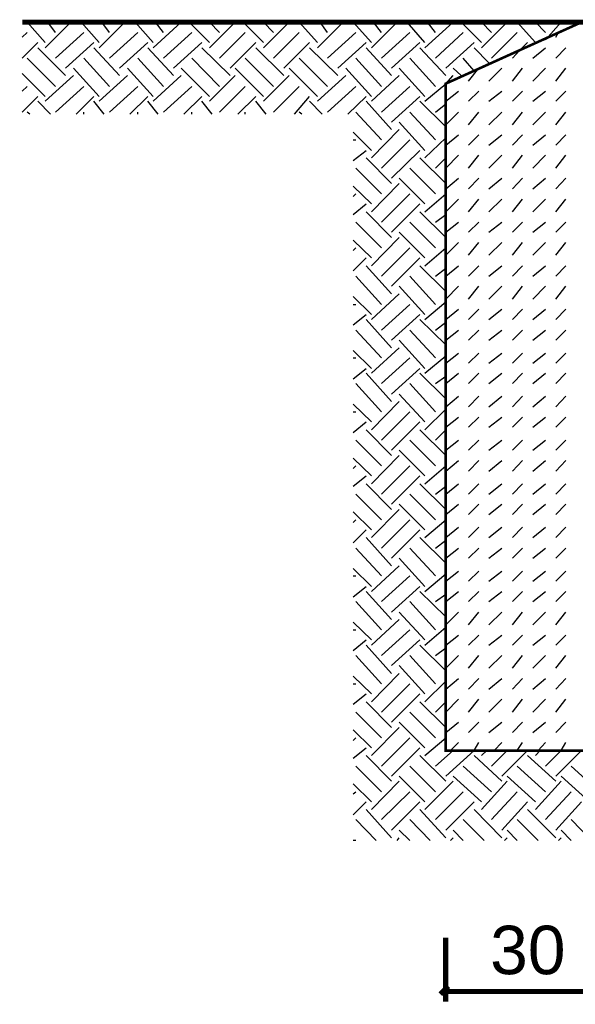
# Model space of a CAD drawing. Header units: millimetres. Extents: x 74583 to 75292, y 11361 to 11727.
# Tile 42 of 85: x 75019.32 to 75023.91, y 11682.66 to 11690.78. Entities that reach past the tile are written whole.
import ezdxf

# ---------------------------------------------------------------- set-up
doc = ezdxf.new("R2010")
doc.units = ezdxf.units.MM
doc.layers.add('P', color=7, linetype='Continuous')
doc.layers.add('T', color=7, linetype='Continuous')
doc.styles.get("Standard").update_dxf_attribs({"font": 'ARIAL.TTF'})

msp = doc.modelspace()

# ---------------------------------------------------------------- linework, layer by layer
at = {"layer": 'P'}
for points, const_width in [([(75044.3211, 11690.7605), (75019.3446, 11690.7605)], 0.0423), ([(75022.8371, 11684.7502), (75022.8371, 11690.2535), (75023.9571, 11690.7605), (75024.6978, 11690.7605), (75025.8223, 11690.2535), (75025.8223, 11684.7502), (75022.8371, 11684.7502)], 0.0213), ([(75022.8371, 11683.2067), (75022.8371, 11682.6775)], 0.0423), ([(75022.8591, 11682.8055), (75022.7928, 11682.7392)], 0.0423), ([(75022.8371, 11682.7612), (75022.8988, 11682.7612)], 0.0423), ([(75022.8988, 11682.7612), (75024.2746, 11682.7612)], 0.0423)]:
    msp.add_lwpolyline(points, dxfattribs=dict(at, const_width=const_width))
for points in [[(75019.5341, 11690.593), (75019.3843, 11690.7605)], [(75019.5341, 11690.549), (75019.7458, 11690.7605)], [(75019.6178, 11690.6767), (75019.5561, 11690.7605)], [(75019.9796, 11690.593), (75019.8296, 11690.7605)], [(75019.9796, 11690.549), (75020.1911, 11690.7605)], [(75020.0633, 11690.6767), (75020.0016, 11690.7605)], [(75020.4248, 11690.593), (75020.2751, 11690.7605)], [(75020.4248, 11690.549), (75020.6543, 11690.7605)], [(75020.5086, 11690.6767), (75020.4426, 11690.7605)], [(75020.8878, 11690.593), (75020.7203, 11690.7605)], [(75020.8878, 11690.549), (75021.0996, 11690.7605)], [(75020.9718, 11690.6767), (75020.8878, 11690.7605)], [(75021.3333, 11690.593), (75021.1658, 11690.7605)], [(75021.3333, 11690.549), (75021.5451, 11690.7605)], [(75021.4171, 11690.6767), (75021.3333, 11690.7605)], [(75021.7786, 11690.593), (75021.6288, 11690.7605)], [(75021.7786, 11690.549), (75021.9903, 11690.7605)], [(75021.8626, 11690.6767), (75021.8008, 11690.7605)], [(75022.2241, 11690.593), (75022.0741, 11690.7605)], [(75022.2241, 11690.549), (75022.4358, 11690.7605)], [(75022.3078, 11690.6767), (75022.2418, 11690.7605)], [(75022.6651, 11690.593), (75022.5196, 11690.7605)], [(75022.6651, 11690.549), (75022.8988, 11690.7605)], [(75022.7533, 11690.6767), (75022.6871, 11690.7605)], [(75023.1326, 11690.593), (75022.9648, 11690.7605)], [(75023.1326, 11690.549), (75023.3441, 11690.7605)], [(75023.2163, 11690.6767), (75023.1326, 11690.7605)], [(75023.5778, 11690.593), (75023.4278, 11690.7605)], [(75023.6616, 11690.6767), (75023.5778, 11690.7605)], [(75023.6616, 11690.615), (75023.7896, 11690.7605)], [(75023.8953, 11690.743), (75023.8733, 11690.7605)], [(75019.3446, 11690.6372), (75019.3843, 11690.6767)], [(75019.6178, 11690.4652), (75019.8516, 11690.6767)], [(75020.0633, 11690.4652), (75020.2971, 11690.6767)], [(75020.5086, 11690.4652), (75020.7423, 11690.6767)], [(75020.9718, 11690.4652), (75021.1833, 11690.6767)], [(75021.4171, 11690.4652), (75021.6288, 11690.6767)], [(75021.8626, 11690.4652), (75022.0961, 11690.6767)], [(75022.3078, 11690.4652), (75022.5416, 11690.6767)], [(75022.7533, 11690.4652), (75022.9826, 11690.6767)], [(75023.2163, 11690.4652), (75023.4278, 11690.6767)], [(75023.7453, 11690.6372), (75023.7676, 11690.6767)], [(75019.3446, 11690.4652), (75019.4723, 11690.593)], [(75019.7018, 11690.3197), (75019.4723, 11690.549)], [(75019.7018, 11690.3812), (75019.9353, 11690.593)], [(75020.1471, 11690.3197), (75019.9353, 11690.549)], [(75020.1471, 11690.3812), (75020.3808, 11690.593)], [(75020.5926, 11690.3197), (75020.3808, 11690.549)], [(75020.5926, 11690.3812), (75020.8261, 11690.593)], [(75021.0598, 11690.3197), (75020.8261, 11690.549)], [(75021.0598, 11690.3812), (75021.2716, 11690.593)], [(75021.5008, 11690.3197), (75021.2716, 11690.549)], [(75021.5008, 11690.3812), (75021.7126, 11690.593)], [(75021.9463, 11690.3197), (75021.7126, 11690.549)], [(75021.9463, 11690.3812), (75022.1801, 11690.593)], [(75022.3916, 11690.3197), (75022.1801, 11690.549)], [(75022.3916, 11690.3812), (75022.6253, 11690.593)], [(75022.8371, 11690.3197), (75022.6253, 11690.549)], [(75022.8371, 11690.3812), (75023.0708, 11690.593)], [(75023.1943, 11690.4255), (75023.0708, 11690.549)], [(75023.3883, 11690.4652), (75023.4501, 11690.5312)], [(75023.4501, 11690.5312), (75023.5118, 11690.593)], [(75023.5558, 11690.4652), (75023.6616, 11690.549)], [(75023.7453, 11690.4652), (75023.8293, 11690.549)], [(75019.6178, 11690.2315), (75019.3843, 11690.4652)], [(75020.0633, 11690.2315), (75019.8516, 11690.4652)], [(75020.5086, 11690.2315), (75020.2971, 11690.4652)], [(75020.9718, 11690.2315), (75020.7423, 11690.4652)], [(75021.4171, 11690.2315), (75021.1833, 11690.4652)], [(75021.8626, 11690.2315), (75021.6288, 11690.4652)], [(75022.3078, 11690.2315), (75022.0961, 11690.4652)], [(75022.7533, 11690.2315), (75022.5416, 11690.4652)], [(75023.0708, 11690.3592), (75022.9826, 11690.4652)], [(75019.9796, 11690.1477), (75019.7678, 11690.3812)], [(75020.4248, 11690.1477), (75020.2133, 11690.3812)], [(75020.8878, 11690.1477), (75020.6543, 11690.3812)], [(75021.3333, 11690.1477), (75021.0996, 11690.3812)], [(75021.7786, 11690.1477), (75021.5451, 11690.3812)], [(75022.2241, 11690.1477), (75022.0123, 11690.3812)], [(75022.6651, 11690.1477), (75022.4533, 11690.3812)], [(75022.9648, 11690.3197), (75022.8988, 11690.3812)], [(75023.0266, 11690.2755), (75023.1103, 11690.3812)], [(75023.1943, 11690.2755), (75023.3001, 11690.3812)], [(75023.3883, 11690.2755), (75023.4721, 11690.3812)], [(75023.5558, 11690.2755), (75023.6616, 11690.3812)], [(75023.7453, 11690.2755), (75023.8293, 11690.3812)], [(75019.5341, 11690.1477), (75019.3446, 11690.3372)], [(75019.5341, 11690.108), (75019.7678, 11690.3197)], [(75019.9796, 11690.108), (75020.2133, 11690.3197)], [(75020.4248, 11690.108), (75020.6543, 11690.3197)], [(75020.8878, 11690.108), (75021.0996, 11690.3197)], [(75021.3333, 11690.108), (75021.5451, 11690.3197)], [(75021.7786, 11690.108), (75022.0123, 11690.3197)], [(75022.2241, 11690.108), (75022.4533, 11690.3197)], [(75022.8371, 11690.2535), (75022.8988, 11690.3197)], [(75019.3446, 11690.1917), (75019.3843, 11690.2315)], [(75019.6178, 11690.0197), (75019.8516, 11690.2315)], [(75020.0633, 11690.0197), (75020.2971, 11690.2315)], [(75020.5086, 11690.0197), (75020.7423, 11690.2315)], [(75020.9718, 11690.0197), (75021.1833, 11690.2315)], [(75021.4171, 11690.0197), (75021.6288, 11690.2315)], [(75021.8626, 11690.0197), (75022.0961, 11690.2315)], [(75022.3078, 11690.0197), (75022.5416, 11690.2315)], [(75022.6651, 11690.108), (75022.8371, 11690.2535)], [(75019.3446, 11690.0197), (75019.4723, 11690.1477)], [(75019.7898, 11690.0022), (75019.9353, 11690.1477)], [(75020.2308, 11690.0022), (75020.3808, 11690.1477)], [(75020.6763, 11690.0022), (75020.8261, 11690.1477)], [(75021.1216, 11690.0022), (75021.2716, 11690.1477)], [(75021.5891, 11690.0022), (75021.7126, 11690.1477)], [(75022.0301, 11690.0022), (75022.1801, 11690.1477)], [(75022.3916, 11689.936), (75022.6253, 11690.1477)], [(75022.8371, 11690.108), (75022.9428, 11690.1917)], [(75023.0266, 11690.108), (75023.1103, 11690.1917)], [(75023.1943, 11690.108), (75023.3001, 11690.1917)], [(75023.3883, 11690.108), (75023.4721, 11690.1917)], [(75023.5558, 11690.108), (75023.6616, 11690.1917)], [(75023.7453, 11690.108), (75023.8293, 11690.1917)], [(75019.5783, 11690.0022), (75019.4723, 11690.108)], [(75020.0193, 11690.0022), (75019.9353, 11690.108)], [(75020.4646, 11690.0022), (75020.3808, 11690.108)], [(75020.9101, 11690.0022), (75020.8261, 11690.108)], [(75021.3553, 11690.0022), (75021.2716, 11690.108)], [(75021.8183, 11690.0022), (75021.7126, 11690.108)], [(75022.3916, 11689.8742), (75022.1801, 11690.108)], [(75022.8371, 11689.8962), (75022.6253, 11690.108)], [(75022.7533, 11690.0197), (75022.8371, 11690.086)], [(75019.4063, 11690.0022), (75019.3843, 11690.0197)], [(75019.8516, 11690.0022), (75019.8516, 11690.0197)], [(75020.2971, 11690.0022), (75020.2971, 11690.0197)], [(75020.7423, 11690.0022), (75020.7423, 11690.0197)], [(75021.1833, 11690.0022), (75021.1833, 11690.0197)], [(75021.6508, 11690.0022), (75021.6288, 11690.0197)], [(75022.3078, 11689.7905), (75022.0961, 11690.0197)], [(75022.7533, 11689.7905), (75022.5416, 11690.0197)], [(75022.8371, 11689.914), (75022.9428, 11690.0197)], [(75023.0266, 11689.914), (75023.1103, 11690.0197)], [(75023.1943, 11689.914), (75023.3001, 11690.0197)], [(75023.3883, 11689.914), (75023.4721, 11690.0197)], [(75023.5558, 11689.914), (75023.6616, 11690.0197)], [(75023.7453, 11689.914), (75023.8293, 11690.0197)], [(75022.6651, 11689.7022), (75022.4533, 11689.936)], [(75022.2241, 11689.7022), (75022.0741, 11689.8522)], [(75022.2241, 11689.6405), (75022.4533, 11689.8742)], [(75022.6651, 11689.6405), (75022.8371, 11689.808)], [(75022.8371, 11689.7462), (75022.9428, 11689.8302)], [(75023.0266, 11689.7462), (75023.1103, 11689.8302)], [(75023.1943, 11689.7462), (75023.3001, 11689.8302)], [(75023.3883, 11689.7462), (75023.4721, 11689.8302)], [(75023.5558, 11689.7462), (75023.6616, 11689.8302)], [(75023.7453, 11689.7462), (75023.8293, 11689.8302)], [(75022.0741, 11689.7905), (75022.0961, 11689.7905)], [(75022.3078, 11689.5567), (75022.5416, 11689.7905)], [(75022.0741, 11689.6185), (75022.1801, 11689.7022)], [(75022.3916, 11689.4287), (75022.1801, 11689.6405)], [(75022.3916, 11689.473), (75022.6253, 11689.7022)], [(75022.8371, 11689.4287), (75022.6253, 11689.6405)], [(75022.7533, 11689.5567), (75022.8371, 11689.6405)], [(75022.8371, 11689.5567), (75022.9428, 11689.6625)], [(75023.0266, 11689.5567), (75023.1103, 11689.6625)], [(75023.1943, 11689.5567), (75023.3001, 11689.6625)], [(75023.3883, 11689.5567), (75023.4721, 11689.6625)], [(75023.5558, 11689.5567), (75023.6616, 11689.6625)], [(75023.7453, 11689.5567), (75023.8293, 11689.6625)], [(75022.3078, 11689.345), (75022.0961, 11689.5567)], [(75022.7533, 11689.345), (75022.5416, 11689.5567)], [(75022.6651, 11689.2612), (75022.4533, 11689.473)], [(75022.8371, 11689.3847), (75022.9428, 11689.473)], [(75023.0266, 11689.3847), (75023.1103, 11689.473)], [(75023.1943, 11689.3847), (75023.3001, 11689.473)], [(75023.3883, 11689.3847), (75023.4721, 11689.473)], [(75023.5558, 11689.3847), (75023.6616, 11689.473)], [(75023.7453, 11689.3847), (75023.8293, 11689.473)], [(75022.2241, 11689.2612), (75022.0741, 11689.4067)], [(75022.2241, 11689.1952), (75022.4533, 11689.4287)], [(75022.0741, 11689.323), (75022.0961, 11689.345)], [(75022.3078, 11689.1112), (75022.5416, 11689.345)], [(75022.6651, 11689.1952), (75022.8371, 11689.345)], [(75022.0741, 11689.173), (75022.1801, 11689.2612)], [(75022.3916, 11689.0275), (75022.6253, 11689.2612)], [(75022.8371, 11689.1952), (75022.9428, 11689.301)], [(75023.0266, 11689.1952), (75023.1103, 11689.301)], [(75023.1943, 11689.1952), (75023.3001, 11689.301)], [(75023.3883, 11689.1952), (75023.4721, 11689.301)], [(75023.5558, 11689.1952), (75023.6616, 11689.301)], [(75023.7453, 11689.1952), (75023.8293, 11689.301)], [(75022.3916, 11688.9835), (75022.1801, 11689.1952)], [(75022.8371, 11688.9835), (75022.6253, 11689.1952)], [(75022.7533, 11689.1112), (75022.8371, 11689.173)], [(75022.3078, 11688.8997), (75022.0961, 11689.1112)], [(75022.7533, 11688.8997), (75022.5416, 11689.1112)], [(75022.8371, 11689.0275), (75022.9428, 11689.1112)], [(75023.0266, 11689.0275), (75023.1103, 11689.1112)], [(75023.1943, 11689.0275), (75023.3001, 11689.1112)], [(75023.3883, 11689.0275), (75023.4721, 11689.1112)], [(75023.5558, 11689.0275), (75023.6616, 11689.1112)], [(75023.7453, 11689.0275), (75023.8293, 11689.1112)], [(75022.6651, 11688.816), (75022.4533, 11689.0275)], [(75022.2241, 11688.816), (75022.0741, 11688.9615)], [(75022.2241, 11688.7497), (75022.4533, 11688.9835)], [(75022.8371, 11688.838), (75022.9428, 11688.9437)], [(75023.0266, 11688.838), (75023.1103, 11688.9437)], [(75023.1943, 11688.838), (75023.3001, 11688.9437)], [(75023.3883, 11688.838), (75023.4721, 11688.9437)], [(75023.5558, 11688.838), (75023.6616, 11688.9437)], [(75023.7453, 11688.838), (75023.8293, 11688.9437)], [(75022.0741, 11688.8777), (75022.0961, 11688.8997)], [(75022.3078, 11688.666), (75022.5416, 11688.8997)], [(75022.6651, 11688.7497), (75022.8371, 11688.8997)], [(75022.0741, 11688.71), (75022.1801, 11688.816)], [(75022.3916, 11688.5205), (75022.1801, 11688.7497)], [(75022.3916, 11688.5822), (75022.6253, 11688.816)], [(75022.8371, 11688.538), (75022.6253, 11688.7497)], [(75022.8371, 11688.666), (75022.9428, 11688.7497)], [(75023.0266, 11688.666), (75023.1103, 11688.7497)], [(75023.1943, 11688.666), (75023.3001, 11688.7497)], [(75023.3883, 11688.666), (75023.4721, 11688.7497)], [(75023.5558, 11688.666), (75023.6616, 11688.7497)], [(75023.7453, 11688.666), (75023.8293, 11688.7497)], [(75022.3078, 11688.4322), (75022.0961, 11688.666)], [(75022.7533, 11688.4322), (75022.5416, 11688.666)], [(75022.7533, 11688.666), (75022.8371, 11688.7322)], [(75022.6651, 11688.3485), (75022.4533, 11688.5822)], [(75022.8371, 11688.4762), (75022.9428, 11688.5822)], [(75023.0266, 11688.4762), (75023.1103, 11688.5822)], [(75023.1943, 11688.4762), (75023.3001, 11688.5822)], [(75023.3883, 11688.4762), (75023.4721, 11688.5822)], [(75023.5558, 11688.4762), (75023.6616, 11688.5822)], [(75023.7453, 11688.4762), (75023.8293, 11688.5822)], [(75022.2241, 11688.3485), (75022.0741, 11688.4985)], [(75022.2241, 11688.3087), (75022.4533, 11688.5205)], [(75022.0741, 11688.4322), (75022.0961, 11688.4322)], [(75022.3078, 11688.2205), (75022.5416, 11688.4322)], [(75022.6651, 11688.3087), (75022.8371, 11688.4542)], [(75022.0741, 11688.2647), (75022.1801, 11688.3485)], [(75022.3916, 11688.1367), (75022.6253, 11688.3485)], [(75022.8371, 11688.3087), (75022.9428, 11688.3925)], [(75023.0266, 11688.3087), (75023.1103, 11688.3925)], [(75023.1943, 11688.3087), (75023.3001, 11688.3925)], [(75023.3883, 11688.3087), (75023.4721, 11688.3925)], [(75023.5558, 11688.3087), (75023.6616, 11688.3925)], [(75023.7453, 11688.3087), (75023.8293, 11688.3925)], [(75022.3916, 11688.075), (75022.1801, 11688.3087)], [(75022.8371, 11688.0972), (75022.6253, 11688.3087)], [(75022.7533, 11688.2205), (75022.8371, 11688.2867)], [(75022.3078, 11687.9912), (75022.0961, 11688.2205)], [(75022.7533, 11687.9912), (75022.5416, 11688.2205)], [(75022.8371, 11688.1367), (75022.9428, 11688.2205)], [(75023.0266, 11688.1367), (75023.1103, 11688.2205)], [(75023.1943, 11688.1367), (75023.3001, 11688.2205)], [(75023.3883, 11688.1367), (75023.4721, 11688.2205)], [(75023.5558, 11688.1367), (75023.6616, 11688.2205)], [(75023.7453, 11688.1367), (75023.8293, 11688.2205)], [(75022.6651, 11687.903), (75022.4533, 11688.1367)], [(75022.2241, 11687.903), (75022.0741, 11688.053)], [(75022.2241, 11687.8635), (75022.4533, 11688.075)], [(75022.8371, 11687.9472), (75022.9428, 11688.031)], [(75023.0266, 11687.9472), (75023.1103, 11688.031)], [(75023.1943, 11687.9472), (75023.3001, 11688.031)], [(75023.3883, 11687.9472), (75023.4721, 11688.031)], [(75023.5558, 11687.9472), (75023.6616, 11688.031)], [(75023.7453, 11687.9472), (75023.8293, 11688.031)], [(75022.0741, 11687.9912), (75022.0961, 11687.9912)], [(75022.3078, 11687.7797), (75022.5416, 11687.9912)], [(75022.6651, 11687.8635), (75022.8371, 11688.009)], [(75022.0741, 11687.8192), (75022.1801, 11687.903)], [(75022.3916, 11687.6297), (75022.1801, 11687.8635)], [(75022.3916, 11687.6915), (75022.6253, 11687.903)], [(75022.8371, 11687.6517), (75022.6253, 11687.8635)], [(75022.8371, 11687.7797), (75022.9428, 11687.8635)], [(75023.0266, 11687.7797), (75023.1103, 11687.8635)], [(75023.1943, 11687.7797), (75023.3001, 11687.8635)], [(75023.3883, 11687.7797), (75023.4721, 11687.8635)], [(75023.5558, 11687.7797), (75023.6616, 11687.8635)], [(75023.7453, 11687.7797), (75023.8293, 11687.8635)], [(75022.3078, 11687.546), (75022.0961, 11687.7797)], [(75022.7533, 11687.546), (75022.5416, 11687.7797)], [(75022.7533, 11687.7797), (75022.8371, 11687.8412)], [(75022.6651, 11687.4622), (75022.4533, 11687.6915)], [(75022.2241, 11687.4622), (75022.0741, 11687.6077)], [(75022.2241, 11687.396), (75022.4533, 11687.6297)], [(75022.8371, 11687.5855), (75022.9428, 11687.6737)], [(75023.0266, 11687.5855), (75023.1103, 11687.6737)], [(75023.1943, 11687.5855), (75023.3001, 11687.6737)], [(75023.3883, 11687.5855), (75023.4721, 11687.6737)], [(75023.5558, 11687.5855), (75023.6616, 11687.6737)], [(75023.7453, 11687.5855), (75023.8293, 11687.6737)], [(75022.0741, 11687.546), (75022.0961, 11687.546)], [(75022.3078, 11687.3122), (75022.5416, 11687.546)], [(75022.6651, 11687.396), (75022.8371, 11687.568)], [(75022.0741, 11687.374), (75022.1801, 11687.4622)], [(75022.3916, 11687.2285), (75022.6253, 11687.4622)], [(75022.8371, 11687.418), (75022.9428, 11687.5017)], [(75023.0266, 11687.418), (75023.1103, 11687.5017)], [(75023.1943, 11687.418), (75023.3001, 11687.5017)], [(75023.3883, 11687.418), (75023.4721, 11687.5017)], [(75023.5558, 11687.418), (75023.6616, 11687.5017)], [(75023.7453, 11687.418), (75023.8293, 11687.5017)], [(75022.3916, 11687.1842), (75022.1801, 11687.396)], [(75022.8371, 11687.1842), (75022.6253, 11687.396)], [(75022.7533, 11687.3122), (75022.8371, 11687.396)], [(75022.3078, 11687.1005), (75022.0961, 11687.3122)], [(75022.7533, 11687.1005), (75022.5416, 11687.3122)], [(75022.8371, 11687.2285), (75022.9428, 11687.3122)], [(75023.0266, 11687.2285), (75023.1103, 11687.3122)], [(75023.1943, 11687.2285), (75023.3001, 11687.3122)], [(75023.3883, 11687.2285), (75023.4721, 11687.3122)], [(75023.5558, 11687.2285), (75023.6616, 11687.3122)], [(75023.7453, 11687.2285), (75023.8293, 11687.3122)], [(75022.6651, 11687.0167), (75022.4533, 11687.2285)], [(75022.2241, 11687.0167), (75022.0741, 11687.1622)], [(75022.2241, 11686.9505), (75022.4533, 11687.1842)], [(75022.8371, 11687.0565), (75022.9428, 11687.1447)], [(75023.0266, 11687.0565), (75023.1103, 11687.1447)], [(75023.1943, 11687.0565), (75023.3001, 11687.1447)], [(75023.3883, 11687.0565), (75023.4721, 11687.1447)], [(75023.5558, 11687.0565), (75023.6616, 11687.1447)], [(75023.7453, 11687.0565), (75023.8293, 11687.1447)], [(75022.0741, 11687.0785), (75022.0961, 11687.1005)], [(75022.3078, 11686.8667), (75022.5416, 11687.1005)], [(75022.6651, 11686.9505), (75022.8371, 11687.1005)], [(75022.0741, 11686.933), (75022.1801, 11687.0167)], [(75022.3916, 11686.783), (75022.6253, 11687.0167)], [(75022.3916, 11686.739), (75022.1801, 11686.9505)], [(75022.8371, 11686.739), (75022.6253, 11686.9505)], [(75022.7533, 11686.8667), (75022.8371, 11686.933)], [(75022.8371, 11686.8667), (75022.9428, 11686.9505)], [(75023.0266, 11686.8667), (75023.1103, 11686.9505)], [(75023.1943, 11686.8667), (75023.3001, 11686.9505)], [(75023.3883, 11686.8667), (75023.4721, 11686.9505)], [(75023.5558, 11686.8667), (75023.6616, 11686.9505)], [(75023.7453, 11686.8667), (75023.8293, 11686.9505)], [(75022.3078, 11686.6552), (75022.0961, 11686.8667)], [(75022.7533, 11686.6552), (75022.5416, 11686.8667)], [(75022.2241, 11686.5712), (75022.0741, 11686.7212)], [(75022.2241, 11686.5097), (75022.4533, 11686.739)], [(75022.6651, 11686.5712), (75022.4533, 11686.783)], [(75022.8371, 11686.6992), (75022.9428, 11686.783)], [(75023.0266, 11686.6992), (75023.1103, 11686.783)], [(75023.1943, 11686.6992), (75023.3001, 11686.783)], [(75023.3883, 11686.6992), (75023.4721, 11686.783)], [(75023.5558, 11686.6992), (75023.6616, 11686.783)], [(75023.7453, 11686.6992), (75023.8293, 11686.783)], [(75022.0741, 11686.633), (75022.0961, 11686.6552)], [(75022.3078, 11686.4215), (75022.5416, 11686.6552)], [(75022.6651, 11686.5097), (75022.8371, 11686.6552)], [(75022.0741, 11686.4655), (75022.1801, 11686.5712)], [(75022.3916, 11686.3377), (75022.6253, 11686.5712)], [(75022.8371, 11686.5097), (75022.9428, 11686.5935)], [(75023.0266, 11686.5097), (75023.1103, 11686.5935)], [(75023.1943, 11686.5097), (75023.3001, 11686.5935)], [(75023.3883, 11686.5097), (75023.4721, 11686.5935)], [(75023.5558, 11686.5097), (75023.6616, 11686.5935)], [(75023.7453, 11686.5097), (75023.8293, 11686.5935)], [(75022.3916, 11686.276), (75022.1801, 11686.5097)], [(75022.8371, 11686.298), (75022.6253, 11686.5097)], [(75022.7533, 11686.4215), (75022.8371, 11686.4875)], [(75022.3078, 11686.1922), (75022.0961, 11686.4215)], [(75022.7533, 11686.1922), (75022.5416, 11686.4215)], [(75022.8371, 11686.3377), (75022.9428, 11686.4215)], [(75023.0266, 11686.3377), (75023.1103, 11686.4215)], [(75023.1943, 11686.3377), (75023.3001, 11686.4215)], [(75023.3883, 11686.3377), (75023.4721, 11686.4215)], [(75023.5558, 11686.3377), (75023.6616, 11686.4215)], [(75023.7453, 11686.3377), (75023.8293, 11686.4215)], [(75022.6651, 11686.104), (75022.4533, 11686.3377)], [(75022.2241, 11686.104), (75022.0741, 11686.2537)], [(75022.2241, 11686.0642), (75022.4533, 11686.276)], [(75022.8371, 11686.148), (75022.9428, 11686.2317)], [(75023.0266, 11686.148), (75023.1103, 11686.2317)], [(75023.1943, 11686.148), (75023.3001, 11686.2317)], [(75023.3883, 11686.148), (75023.4721, 11686.2317)], [(75023.5558, 11686.148), (75023.6616, 11686.2317)], [(75023.7453, 11686.148), (75023.8293, 11686.2317)], [(75022.0741, 11686.1922), (75022.0961, 11686.1922)], [(75022.3078, 11685.9805), (75022.5416, 11686.1922)], [(75022.6651, 11686.0642), (75022.8371, 11686.2097)], [(75022.0741, 11686.0202), (75022.1801, 11686.104)], [(75022.3916, 11685.8305), (75022.1801, 11686.0642)], [(75022.3916, 11685.8922), (75022.6253, 11686.104)], [(75022.8371, 11685.8525), (75022.6253, 11686.0642)], [(75022.8371, 11685.9805), (75022.9428, 11686.0642)], [(75023.0266, 11685.9805), (75023.1103, 11686.0642)], [(75023.1943, 11685.9805), (75023.3001, 11686.0642)], [(75023.3883, 11685.9805), (75023.4721, 11686.0642)], [(75023.5558, 11685.9805), (75023.6616, 11686.0642)], [(75023.7453, 11685.9805), (75023.8293, 11686.0642)], [(75022.3078, 11685.7467), (75022.0961, 11685.9805)], [(75022.7533, 11685.7467), (75022.5416, 11685.9805)], [(75022.7533, 11685.9805), (75022.8371, 11686.0422)], [(75022.2241, 11685.6187), (75022.4533, 11685.8305)], [(75022.6651, 11685.663), (75022.4533, 11685.8922)], [(75022.8371, 11685.7865), (75022.9428, 11685.8922)], [(75023.0266, 11685.7865), (75023.1103, 11685.8922)], [(75023.1943, 11685.7865), (75023.3001, 11685.8922)], [(75023.3883, 11685.7865), (75023.4721, 11685.8922)], [(75023.5558, 11685.7865), (75023.6616, 11685.8922)], [(75023.7453, 11685.7865), (75023.8293, 11685.8922)], [(75022.2241, 11685.663), (75022.0741, 11685.8085)], [(75022.0741, 11685.7467), (75022.0961, 11685.7467)], [(75022.3078, 11685.535), (75022.5416, 11685.7467)], [(75022.6651, 11685.6187), (75022.8371, 11685.7687)], [(75022.0741, 11685.5747), (75022.1801, 11685.663)], [(75022.3916, 11685.4512), (75022.6253, 11685.663)], [(75022.8371, 11685.6187), (75022.9428, 11685.7027)], [(75023.0266, 11685.6187), (75023.1103, 11685.7027)], [(75023.1943, 11685.6187), (75023.3001, 11685.7027)], [(75023.3883, 11685.6187), (75023.4721, 11685.7027)], [(75023.5558, 11685.6187), (75023.6616, 11685.7027)], [(75023.7453, 11685.6187), (75023.8293, 11685.7027)], [(75022.3916, 11685.3852), (75022.1801, 11685.6187)], [(75022.8371, 11685.4072), (75022.6253, 11685.6187)], [(75022.7533, 11685.535), (75022.8371, 11685.5967)], [(75022.3078, 11685.3012), (75022.0961, 11685.535)], [(75022.7533, 11685.3012), (75022.5416, 11685.535)], [(75022.8371, 11685.4292), (75022.9428, 11685.535)], [(75023.0266, 11685.4292), (75023.1103, 11685.535)], [(75023.1943, 11685.4292), (75023.3001, 11685.535)], [(75023.3883, 11685.4292), (75023.4721, 11685.535)], [(75023.5558, 11685.4292), (75023.6616, 11685.535)], [(75023.7453, 11685.4292), (75023.8293, 11685.535)], [(75022.6651, 11685.2175), (75022.4533, 11685.4512)], [(75022.2241, 11685.2175), (75022.0741, 11685.363)], [(75022.2241, 11685.1515), (75022.4533, 11685.3852)], [(75022.8371, 11685.2572), (75022.9428, 11685.3455)], [(75023.0266, 11685.2572), (75023.1103, 11685.3455)], [(75023.1943, 11685.2572), (75023.3001, 11685.3455)], [(75023.3883, 11685.2572), (75023.4721, 11685.3455)], [(75023.5558, 11685.2572), (75023.6616, 11685.3455)], [(75023.7453, 11685.2572), (75023.8293, 11685.3455)], [(75022.0741, 11685.3012), (75022.0961, 11685.3012)], [(75022.3078, 11685.0677), (75022.5416, 11685.3012)], [(75022.6651, 11685.1515), (75022.8371, 11685.3235)], [(75022.0741, 11685.1337), (75022.1801, 11685.2175)], [(75022.3916, 11684.9837), (75022.6253, 11685.2175)], [(75022.8371, 11685.0677), (75022.9428, 11685.1735)], [(75023.0266, 11685.0677), (75023.1103, 11685.1735)], [(75023.1943, 11685.0677), (75023.3001, 11685.1735)], [(75023.3883, 11685.0677), (75023.4721, 11685.1735)], [(75023.5558, 11685.0677), (75023.6616, 11685.1735)], [(75023.7453, 11685.0677), (75023.8293, 11685.1735)], [(75022.3916, 11684.9397), (75022.1801, 11685.1515)], [(75022.8371, 11684.9397), (75022.6253, 11685.1515)], [(75022.7533, 11685.0677), (75022.8371, 11685.1515)], [(75022.3078, 11684.856), (75022.0961, 11685.0677)], [(75022.7533, 11684.856), (75022.5416, 11685.0677)], [(75022.2241, 11684.7722), (75022.0741, 11684.9222)], [(75022.2241, 11684.7105), (75022.4533, 11684.9397)], [(75022.6651, 11684.7722), (75022.4533, 11684.9837)], [(75022.8371, 11684.9), (75022.9428, 11684.9837)], [(75023.0266, 11684.9), (75023.1103, 11684.9837)], [(75023.1943, 11684.9), (75023.3001, 11684.9837)], [(75023.3883, 11684.9), (75023.4721, 11684.9837)], [(75023.5558, 11684.9), (75023.6616, 11684.9837)], [(75023.7453, 11684.9), (75023.8293, 11684.9837)], [(75022.0741, 11684.834), (75022.0961, 11684.856)], [(75022.3078, 11684.6222), (75022.5416, 11684.856)], [(75022.6651, 11684.7105), (75022.8371, 11684.856)], [(75022.0741, 11684.6885), (75022.1801, 11684.7722)], [(75022.3916, 11684.5385), (75022.6253, 11684.7722)], [(75022.8768, 11684.7502), (75022.9428, 11684.8162)], [(75023.0708, 11684.7502), (75023.1103, 11684.8162)], [(75023.2383, 11684.7502), (75023.3001, 11684.8162)], [(75023.4278, 11684.7502), (75023.4721, 11684.8162)], [(75023.5998, 11684.7502), (75023.6616, 11684.8162)], [(75023.7896, 11684.7502), (75023.8293, 11684.8162)], [(75022.3916, 11684.4987), (75022.1801, 11684.7105)], [(75022.8371, 11684.4987), (75022.6253, 11684.7105)], [(75022.7533, 11684.6222), (75022.8988, 11684.7502)], [(75022.8371, 11684.5385), (75023.0708, 11684.7502)], [(75023.3001, 11684.4987), (75023.0708, 11684.7105)], [(75023.1326, 11684.7105), (75023.1766, 11684.7502)], [(75023.2163, 11684.6222), (75023.3441, 11684.7502)], [(75023.3001, 11684.5385), (75023.5118, 11684.7502)], [(75023.7453, 11684.4987), (75023.5118, 11684.7105)], [(75023.5778, 11684.7105), (75023.6176, 11684.7502)], [(75023.6616, 11684.6222), (75023.7896, 11684.7502)], [(75023.7453, 11684.5385), (75023.9571, 11684.7502)], [(75022.3078, 11684.4105), (75022.0961, 11684.6222)], [(75022.7533, 11684.4105), (75022.5416, 11684.6222)], [(75023.2163, 11684.4105), (75022.9826, 11684.6222)], [(75023.6616, 11684.4105), (75023.4278, 11684.6222)], [(75024.1071, 11684.4105), (75023.8733, 11684.6222)], [(75022.6651, 11684.3267), (75022.4533, 11684.5385)], [(75023.1326, 11684.3267), (75022.8988, 11684.5385)], [(75023.5778, 11684.3267), (75023.3441, 11684.5385)], [(75024.0233, 11684.3267), (75023.7896, 11684.5385)], [(75022.2241, 11684.3267), (75022.0741, 11684.4767)], [(75022.2241, 11684.265), (75022.4533, 11684.4987)], [(75022.6651, 11684.265), (75022.8988, 11684.4987)], [(75023.1326, 11684.265), (75023.3441, 11684.4987)], [(75023.5778, 11684.265), (75023.7896, 11684.4987)], [(75022.0741, 11684.393), (75022.0961, 11684.4105)], [(75022.3078, 11684.1812), (75022.5416, 11684.4105)], [(75022.7533, 11684.1812), (75022.9826, 11684.4105)], [(75023.2163, 11684.1812), (75023.4278, 11684.4105)], [(75023.6616, 11684.1812), (75023.8733, 11684.4105)], [(75022.0741, 11684.221), (75022.1801, 11684.3267)], [(75022.3916, 11684.093), (75022.6253, 11684.3267)], [(75022.8371, 11684.093), (75023.0708, 11684.3267)], [(75023.3001, 11684.093), (75023.5118, 11684.3267)], [(75023.7453, 11684.093), (75023.9571, 11684.3267)], [(75022.3916, 11684.0312), (75022.1801, 11684.265)], [(75022.8371, 11684.0312), (75022.6253, 11684.265)], [(75023.3001, 11684.0312), (75023.0708, 11684.265)], [(75023.7453, 11684.0312), (75023.5118, 11684.265)], [(75022.2638, 11684.0092), (75022.0961, 11684.1812)], [(75022.7091, 11684.0092), (75022.5416, 11684.1812)], [(75023.1546, 11684.0092), (75022.9826, 11684.1812)], [(75023.5998, 11684.0092), (75023.4278, 11684.1812)], [(75024.0408, 11684.0092), (75023.8733, 11684.1812)], [(75022.4358, 11684.0092), (75022.4533, 11684.0312)], [(75022.5416, 11684.0092), (75022.4533, 11684.093)], [(75022.8768, 11684.0092), (75022.8988, 11684.0312)], [(75022.9826, 11684.0092), (75022.8988, 11684.093)], [(75023.3221, 11684.0092), (75023.3441, 11684.0312)], [(75023.4278, 11684.0092), (75023.3441, 11684.093)], [(75023.7676, 11684.0092), (75023.7896, 11684.0312)], [(75023.8733, 11684.0092), (75023.7896, 11684.093)], [(75022.0961, 11684.0092), (75022.0741, 11684.0092)]]:
    msp.add_lwpolyline(points, dxfattribs=at)

# ---------------------------------------------------------------- texts
at = {"layer": 'T', "insert": (75023.2041, 11682.8992), "char_height": 0.4, "attachment_point": 7}
msp.add_mtext('{\\fArial|b0|i0|c0|p18;30}', dxfattribs=at)

doc.saveas('drawing.dxf')
